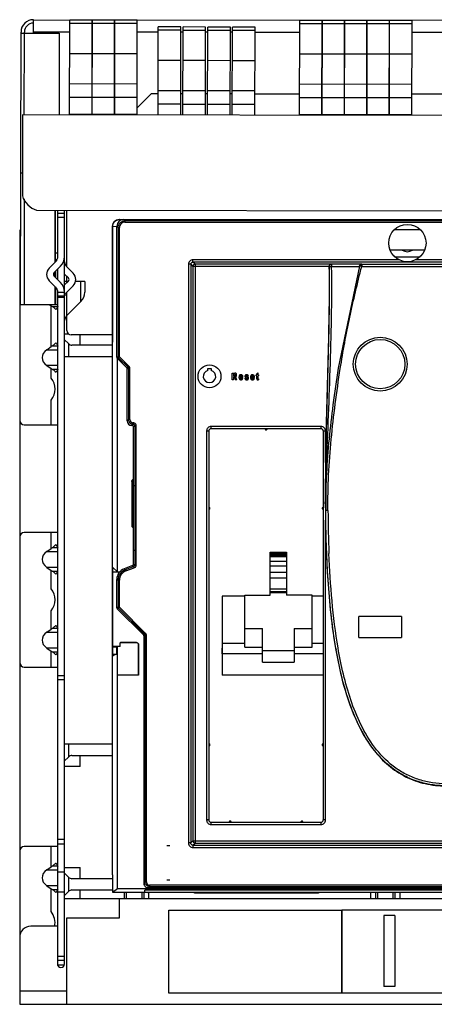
# Model space of a CAD drawing. Header units: millimetres. Extents: x 59 to 501, y 177 to 616.
# Tile 1 of 2: x 59 to 244, y 177 to 616. Entities that reach past the tile are written whole.
import ezdxf

# ---------------------------------------------------------------- set-up
doc = ezdxf.new("R2010")
doc.units = ezdxf.units.MM
doc.header["$LTSCALE"] = 51.461239
doc.layers.get('0').update_dxf_attribs({"linetype": 'CONTINUOUS'})

msp = doc.modelspace()

# ---------------------------------------------------------------- linework, layer by layer
at = {"color": 7}
for p, q in [((65.37, 610.23), (65.38, 616.23)), ((65.38, 616.23), (495.38, 615.59)), ((81.51, 573.71), (81.58, 616.06)), ((111.68, 616.02), (81.58, 616.06)), ((91.51, 574.05), (91.58, 616.05)), ((91.61, 573.7), (91.68, 616.05)), ((101.51, 574.03), (101.58, 616.03)), ((101.61, 573.68), (101.68, 616.03)), ((111.61, 573.67), (111.68, 616.02)), ((184.01, 573.56), (184.08, 615.91)), ((234.18, 615.83), (184.08, 615.91)), ((194.01, 573.89), (194.08, 615.89)), ((194.11, 573.54), (194.18, 615.89)), ((204.01, 573.88), (204.08, 615.88)), ((204.11, 573.53), (204.18, 615.88)), ((214.01, 573.86), (214.08, 615.86)), ((214.11, 573.51), (214.18, 615.86)), ((224.01, 573.85), (224.08, 615.85)), ((224.11, 573.5), (224.18, 615.85)), ((234.11, 573.48), (234.18, 615.83)), ((59.69, 489.24), (59.87, 610.74)), ((61.31, 573.74), (61.37, 610.74)), ((81.57, 610.71), (65.37, 610.73)), ((111.67, 614.52), (81.57, 614.56)), ((121.07, 610.65), (111.67, 610.67)), ((121.01, 573.65), (121.07, 613)), ((131.17, 612.99), (121.07, 613)), ((131.17, 611.49), (121.07, 611.5)), ((131.11, 573.64), (131.17, 612.99)), ((132.07, 610.63), (131.17, 610.64)), ((132.01, 573.63), (132.07, 612.98)), ((142.17, 612.97), (132.07, 612.98)), ((142.17, 611.47), (132.07, 611.48)), ((142.11, 573.62), (142.17, 612.97)), ((143.07, 610.62), (142.17, 610.62)), ((143.01, 573.62), (143.07, 612.97)), ((153.17, 612.95), (143.07, 612.97)), ((153.17, 611.45), (143.07, 611.47)), ((153.11, 573.6), (153.17, 612.95)), ((154.07, 610.6), (153.17, 610.6)), ((154.01, 573.6), (154.07, 612.95)), ((164.17, 612.94), (154.07, 612.95)), ((164.17, 611.44), (154.07, 611.45)), ((164.11, 573.59), (164.17, 612.94)), ((184.07, 610.56), (164.17, 610.59)), ((234.17, 614.33), (184.07, 614.41)), ((255.07, 610.45), (234.17, 610.48)), ((59.87, 610.24), (76.87, 610.22)), ((76.87, 610.22), (76.81, 573.72)), ((111.65, 601.02), (81.55, 601.06)), ((131.15, 597.99), (121.05, 598)), ((142.15, 597.97), (132.05, 597.98)), ((153.15, 597.95), (143.05, 597.97)), ((164.15, 597.94), (154.05, 597.95)), ((234.15, 600.83), (184.05, 600.91)), ((111.63, 587.52), (81.53, 587.56)), ((131.13, 584.49), (121.03, 584.5)), ((142.13, 584.47), (132.03, 584.48)), ((153.13, 584.45), (143.03, 584.47)), ((164.13, 584.44), (154.03, 584.45)), ((234.13, 587.33), (184.03, 587.41)), ((111.62, 581.52), (81.52, 581.56)), ((117.86, 583.16), (111.62, 576.93)), ((121.03, 583.15), (117.86, 583.16)), ((132.03, 583.13), (131.13, 583.14)), ((143.03, 583.12), (142.13, 583.12)), ((154.03, 583.1), (153.13, 583.1)), ((184.03, 583.06), (164.13, 583.09)), ((234.12, 581.33), (184.02, 581.41)), ((255.03, 582.95), (234.13, 582.98)), ((131.12, 578.49), (121.02, 578.5)), ((142.12, 578.47), (132.02, 578.48)), ((153.12, 578.45), (143.02, 578.47)), ((164.12, 578.44), (154.02, 578.45)), ((60.51, 573.74), (60.46, 537.62)), ((499.51, 573.08), (60.51, 573.74)), ((111.61, 574.02), (81.51, 574.06)), ((81.71, 574.06), (81.71, 573.71)), ((91.71, 574.05), (91.71, 573.7)), ((101.71, 574.03), (101.71, 573.68)), ((234.11, 573.83), (184.01, 573.91)), ((184.21, 573.91), (184.21, 573.56)), ((194.21, 573.89), (194.21, 573.54)), ((204.21, 573.88), (204.21, 573.53)), ((214.21, 573.86), (214.21, 573.51)), ((224.21, 573.85), (224.21, 573.5)), ((60.47, 547.74), (59.77, 547.74)), ((61.26, 536.32), (61.19, 489.24)), ((66.83, 531.23), (493.07, 530.59)), ((75.11, 508.14), (75.14, 531.22)), ((75.21, 508.24), (75.25, 531.22)), ((76.27, 510.54), (76.27, 531.22)), ((76.27, 529.94), (79.27, 529.94)), ((79.27, 527.94), (76.27, 527.94)), ((79.27, 195.09), (79.27, 531.21)), ((80.27, 506.01), (80.27, 531.21)), ((103.58, 527.1), (475.58, 527.1)), ((104.17, 526.64), (103.68, 527.1)), ((106.14, 526.54), (105.58, 527.1)), ((125.78, 526.55), (125.78, 527.1)), ((215.28, 526.54), (215.28, 527.1)), ((100.58, 524.1), (100.58, 472.6)), ((100.68, 234.83), (100.68, 524.1)), ((100.68, 524.1), (102.58, 524.04)), ((102.58, 465.65), (102.58, 524.1)), ((102.58, 524.1), (103.14, 523.54)), ((103.14, 523.54), (103.14, 465.88)), ((103.14, 523.54), (103.74, 523.54)), ((103.74, 465.88), (103.74, 523.54)), ((106.14, 526.54), (106.14, 525.94)), ((473.02, 526.54), (106.14, 526.54)), ((106.14, 525.94), (473.02, 525.94)), ((215.28, 526.69), (261.38, 526.69)), ((226.51, 522.69), (237.67, 522.69)), ((59.27, 521.61), (59.27, 177.09)), ((75.22, 512.22), (76.27, 512.22)), ((239.81, 513.5), (224.35, 513.5)), ((226.42, 510.5), (237.75, 510.5)), ((72.44, 505.47), (75.39, 508.42)), ((74.56, 503.35), (77.51, 506.3)), ((75.22, 509.22), (75.94, 509.22)), ((76.27, 500.23), (76.27, 505.06)), ((80.15, 506.13), (83.1, 503.18)), ((134.52, 507.15), (134.52, 249.05)), ((135.52, 507.15), (134.52, 507.15)), ((135.52, 507.15), (135.52, 249.05)), ((135.52, 507.15), (136.48, 506.19)), ((136.48, 506.19), (136.48, 250.02)), ((137.48, 506.19), (136.48, 506.19)), ((136.52, 508.15), (136.52, 509.15)), ((228.36, 509.15), (136.52, 509.15)), ((137.48, 507.19), (136.52, 508.15)), ((442.63, 508.15), (136.52, 508.15)), ((137.48, 507.19), (137.48, 249.02)), ((198.15, 507.19), (137.48, 507.19)), ((197.15, 506.17), (137.48, 506.19)), ((197.15, 506.17), (197.18, 506.14)), ((198.15, 507.19), (198.17, 507.15)), ((210.75, 506.36), (201.22, 460.79)), ((210.75, 506.36), (210.75, 506.37)), ((211.73, 507.14), (211.72, 507.11)), ((211.72, 507.11), (211.72, 506.19)), ((343.68, 507.11), (211.72, 507.11)), ((211.72, 506.19), (343.68, 506.19)), ((442.63, 509.15), (235.8, 509.15)), ((77.51, 498.99), (74.56, 501.94)), ((75.1, 501.4), (75.1, 503.89)), ((75.21, 503.99), (75.2, 501.3)), ((79.27, 502.77), (80.98, 501.06)), ((80.27, 499.49), (80.27, 501.77)), ((75.39, 496.86), (72.44, 499.81)), ((75.08, 489.22), (75.09, 497.16)), ((75.2, 497.06), (75.19, 489.22)), ((80.98, 499.65), (79.27, 497.94)), ((80.83, 499.49), (79.27, 499.49)), ((80.15, 499.49), (80.15, 498.82)), ((83.1, 497.52), (80.15, 494.57)), ((88.27, 499.49), (84.16, 499.49)), ((86.51, 490.49), (86.51, 499.49)), ((88.27, 499.49), (88.27, 494.74)), ((76.27, 194.36), (76.27, 494.74)), ((76.27, 494.74), (79.27, 494.74)), ((76.27, 493.04), (79.27, 493.04)), ((79.27, 492.33), (76.27, 492.33)), ((80.15, 494.57), (80.15, 484.13)), ((59.69, 489.24), (76.27, 489.22)), ((72.42, 489.22), (73.27, 488.62)), ((73.27, 470.41), (73.27, 488.62)), ((73.72, 488.33), (76.24, 488.33)), ((86.51, 490.49), (80.15, 484.13)), ((80.27, 477.61), (80.27, 484.25)), ((79.27, 476.09), (81.12, 476.09)), ((100.58, 475.61), (82.27, 475.61)), ((86.2, 471.09), (86.2, 475.61)), ((71.35, 469.05), (73.27, 470.41)), ((76.24, 470.7), (73.72, 470.7)), ((79.27, 473.52), (80.95, 471.84)), ((80.95, 471.84), (80.95, 466.09)), ((100.68, 471.09), (82.58, 471.09)), ((71.35, 469.05), (76.27, 469.05)), ((79.27, 466.09), (100.68, 466.09)), ((103.14, 465.88), (102.58, 465.65)), ((103.14, 465.88), (103.74, 465.88)), ((103.74, 465.88), (103.32, 465.46)), ((107.99, 461.64), (103.74, 465.88)), ((71.35, 461.98), (73.27, 460.62)), ((76.27, 461.98), (71.35, 461.98)), ((102.76, 465.23), (103.32, 465.46)), ((102.76, 465.23), (107.01, 460.98)), ((102.83, 369.96), (102.83, 465.16)), ((103.32, 465.46), (107.57, 461.21)), ((107.57, 461.21), (107.01, 460.98)), ((107.57, 461.21), (107.99, 461.64)), ((73.27, 456.42), (73.27, 460.62)), ((73.72, 460.33), (76.24, 460.33)), ((107.18, 460.55), (107.74, 460.79)), ((107.18, 437.3), (107.18, 460.55)), ((107.74, 460.79), (107.74, 437.87)), ((107.74, 460.79), (108.34, 460.79)), ((108.34, 437.87), (108.34, 460.79)), ((143.08, 459.84), (143.08, 460.65)), ((143.08, 460.65), (144.68, 460.65)), ((144.68, 460.65), (144.68, 459.84)), ((154.04, 455.65), (154.04, 458.65)), ((154.04, 458.65), (155.21, 458.65)), ((154.59, 458.1), (154.59, 457.42)), ((155.1, 458.1), (154.59, 458.1)), ((154.59, 457.42), (155.05, 457.42)), ((154.59, 456.9), (154.59, 455.65)), ((154.97, 456.9), (154.59, 456.9)), ((154.97, 456.9), (155.54, 455.65)), ((156.1, 455.65), (155.49, 457.03)), ((157.53, 457), (158.29, 457)), ((159.7, 457.1), (160.01, 456.63)), ((160.34, 457.09), (160.22, 457.12)), ((160.76, 457.19), (160.66, 457.4)), ((161.21, 457.19), (160.76, 457.19)), ((162.67, 457), (163.43, 457)), ((164.72, 457.4), (164.72, 457.83)), ((164.72, 457.83), (164.97, 457.83)), ((164.97, 457.4), (164.72, 457.4)), ((165.48, 458.69), (164.97, 458.28)), ((164.97, 457.83), (164.97, 458.28)), ((164.97, 456.01), (164.97, 457.4)), ((165.48, 458.69), (165.48, 457.83)), ((165.48, 457.83), (165.75, 457.83)), ((165.48, 457.4), (165.48, 456.22)), ((165.75, 457.4), (165.48, 457.4)), ((165.75, 457.83), (165.75, 457.4)), ((154.59, 455.65), (154.04, 455.65)), ((156.1, 455.65), (155.54, 455.65)), ((158.79, 456.59), (157.53, 456.59)), ((158.75, 456.27), (158.25, 456.3)), ((158.26, 456.31), (158.27, 456.31)), ((158.75, 456.25), (158.75, 456.25)), ((159.67, 456.35), (160.14, 456.35)), ((160.01, 456.63), (160.45, 456.47)), ((160.18, 456.18), (160.14, 456.35)), ((160.35, 456.07), (160.18, 456.18)), ((160.45, 456.47), (160.53, 456.45)), ((160.53, 456.45), (160.55, 456.45)), ((163.93, 456.59), (162.67, 456.59)), ((163.4, 456.31), (163.41, 456.31)), ((163.89, 456.27), (163.4, 456.3)), ((163.89, 456.25), (163.89, 456.25)), ((165.4, 455.59), (165.75, 455.62)), ((165.41, 455.59), (165.4, 455.58)), ((165.75, 456.07), (165.75, 455.62)), ((73.27, 435.51), (73.27, 446.61)), ((61.27, 435.51), (76.27, 435.51)), ((107.74, 437.87), (107.18, 437.3)), ((108.34, 437.87), (107.74, 437.87)), ((109.18, 435.3), (109.74, 435.87)), ((109.38, 435.3), (109.18, 435.3)), ((109.94, 435.87), (109.38, 435.3)), ((109.74, 436.47), (109.74, 435.87)), ((109.94, 436.47), (109.74, 436.47)), ((109.94, 435.87), (109.74, 435.87)), ((109.94, 435.87), (109.94, 436.47)), ((109.98, 434.7), (110.54, 435.27)), ((110.54, 435.27), (110.54, 372.93)), ((111.14, 435.27), (110.54, 435.27)), ((111.14, 372.93), (111.14, 435.27)), ((144.58, 433.8), (144.58, 434.8)), ((193.58, 434.8), (144.58, 434.8)), ((193.58, 434.8), (193.58, 433.8)), ((109.98, 373.32), (109.98, 434.7)), ((142.58, 432.8), (142.58, 259.3)), ((142.58, 432.8), (143.58, 432.8)), ((143.58, 432.8), (143.58, 293.3)), ((193.58, 433.8), (144.58, 433.8)), ((194.58, 432.8), (194.58, 259.3)), ((194.58, 432.8), (195.58, 432.8)), ((195.58, 418.72), (195.58, 432.8)), ((109.23, 410.26), (109.23, 390.2)), ((109.23, 410.26), (109.23, 390.2)), ((109.23, 410.26), (109.23, 410.26)), ((109.98, 408.53), (110.51, 408.53)), ((195.51, 400.29), (195.5, 401.27)), ((195.5, 400.29), (195.5, 401.27)), ((195.66, 397.28), (195.67, 397.28)), ((195.58, 259.3), (195.58, 392.97)), ((76.27, 387.51), (61.27, 387.51)), ((73.27, 380.41), (73.27, 387.51)), ((109.98, 389.45), (109.23, 390.2)), ((109.23, 390.2), (109.98, 389.45)), ((109.23, 390.2), (109.23, 390.2)), ((71.35, 379.05), (73.27, 380.41)), ((71.35, 379.05), (76.27, 379.05)), ((76.24, 380.7), (73.72, 380.7)), ((110.51, 379.43), (109.98, 379.43)), ((170.93, 359.55), (170.93, 378.78)), ((170.93, 378.78), (178.23, 378.78)), ((170.93, 378.26), (178.23, 378.26)), ((178.23, 377.76), (170.93, 377.76)), ((178.23, 378.78), (178.23, 359.55)), ((110.54, 372.93), (109.98, 373.32)), ((170.93, 377.2), (178.23, 377.2)), ((178.23, 376.62), (170.93, 376.62)), ((178.23, 374.62), (170.93, 374.62)), ((71.35, 371.98), (73.27, 370.62)), ((76.27, 371.98), (71.35, 371.98)), ((73.27, 362.42), (73.27, 370.62)), ((73.72, 370.33), (76.24, 370.33)), ((100.58, 372.1), (100.58, 332.6)), ((100.68, 372.1), (100.58, 372.1)), ((102.83, 369.96), (100.68, 372.1)), ((100.68, 369.96), (102.83, 369.96)), ((102.83, 369.96), (104.09, 369.96)), ((102.83, 369.96), (104.09, 369.96)), ((109.6, 372.75), (105.79, 371.29)), ((106.35, 370.91), (105.79, 371.29)), ((110.16, 372.37), (106.35, 370.91)), ((106.35, 370.91), (106.57, 370.35)), ((106.57, 370.35), (110.37, 371.81)), ((109.6, 372.75), (110.16, 372.37)), ((110.37, 371.81), (110.16, 372.37)), ((110.54, 372.93), (111.14, 372.93)), ((170.93, 372.69), (178.23, 372.69)), ((170.93, 369.8), (178.23, 369.8)), ((102.58, 353.95), (102.58, 366.63)), ((102.58, 366.63), (103.14, 366.24)), ((103.14, 366.24), (103.14, 354.18)), ((103.74, 366.24), (103.14, 366.24)), ((103.74, 354.18), (103.74, 366.24)), ((178.23, 367.2), (170.93, 367.2)), ((178.23, 362.2), (170.93, 362.2)), ((170.93, 361.2), (178.23, 361.2)), ((170.93, 360.77), (178.23, 360.77)), ((149.51, 359.14), (149.58, 338.11)), ((149.51, 359.14), (149.51, 323.93)), ((159.58, 359.14), (149.51, 359.14)), ((159.58, 336.41), (159.58, 359.55)), ((159.58, 359.55), (170.93, 359.55)), ((189.58, 359.55), (178.23, 359.55)), ((189.58, 336.41), (189.58, 359.55)), ((194.58, 359.14), (189.58, 359.14)), ((73.27, 344.41), (73.27, 352.61)), ((103.14, 354.18), (102.58, 353.95)), ((102.76, 353.53), (103.32, 353.76)), ((102.76, 353.53), (114.41, 341.88)), ((103.74, 354.18), (103.14, 354.18)), ((103.32, 353.76), (103.74, 354.18)), ((103.32, 353.76), (114.97, 342.11)), ((115.39, 342.54), (103.74, 354.18)), ((210.48, 340.63), (210.48, 350.13)), ((229.48, 350.13), (210.48, 350.13)), ((229.48, 350.13), (229.48, 340.63)), ((71.35, 343.05), (73.27, 344.41)), ((71.35, 343.05), (76.27, 343.05)), ((76.24, 344.7), (73.72, 344.7)), ((114.97, 342.11), (115.39, 342.54)), ((159.58, 344.75), (167.48, 344.75)), ((167.48, 329.66), (167.48, 344.75)), ((181.68, 344.75), (181.68, 329.66)), ((181.68, 344.75), (189.58, 344.75)), ((104.04, 336.73), (104.04, 338.24)), ((104.24, 338.44), (111.36, 338.44)), ((111.35, 338.44), (104.24, 338.44)), ((111.36, 338.44), (111.35, 338.44)), ((114.97, 342.11), (114.41, 341.88)), ((114.58, 341.45), (115.14, 341.69)), ((114.58, 341.45), (114.58, 231.1)), ((115.14, 341.69), (115.14, 231.67)), ((115.14, 341.69), (115.74, 341.69)), ((115.74, 231.67), (115.74, 341.69)), ((210.48, 340.63), (229.48, 340.63)), ((71.35, 335.98), (73.27, 334.62)), ((76.27, 335.98), (71.35, 335.98)), ((73.27, 327.51), (73.27, 334.62)), ((73.72, 334.33), (76.24, 334.33)), ((104.04, 336.73), (100.68, 336.73)), ((100.68, 336.6), (102.57, 336.6)), ((102.57, 336.6), (102.83, 336.73)), ((102.57, 333.51), (102.57, 336.6)), ((102.83, 228.71), (102.83, 336.73)), ((112.25, 337.54), (112.25, 323.91)), ((112.25, 337.54), (112.26, 337.54)), ((112.26, 323.91), (112.26, 337.54)), ((149.58, 338.12), (159.58, 338.13)), ((149.58, 336.9), (149.58, 335.89)), ((159.58, 336.41), (167.48, 336.41)), ((181.68, 334.74), (167.48, 334.74)), ((181.68, 336.41), (189.58, 336.41)), ((189.58, 338.13), (194.58, 338.12)), ((200.08, 335.79), (200.17, 335.25)), ((200.2, 335.81), (200.31, 335.28)), ((100.58, 332.6), (101.15, 332.6)), ((100.68, 333.31), (102.45, 333.31)), ((102.48, 333.27), (101.15, 332.6)), ((102.57, 333.51), (102.45, 333.31)), ((167.48, 333.44), (149.57, 333.44)), ((167.48, 329.66), (181.68, 329.66)), ((194.58, 333.44), (181.68, 333.44)), ((61.27, 327.51), (76.27, 327.51)), ((76.27, 323.75), (79.27, 323.75)), ((79.27, 321.75), (76.27, 321.75)), ((112.26, 323.91), (102.83, 323.91)), ((194.58, 323.93), (149.51, 323.93)), ((100.68, 293.09), (79.27, 293.09)), ((80.95, 293.09), (80.95, 287.34)), ((143.58, 293.3), (143.58, 292.3)), ((143.58, 292.3), (143.58, 259.3)), ((79.27, 285.66), (80.95, 287.34)), ((82.58, 288.09), (100.68, 288.09)), ((86.2, 283.09), (86.2, 288.09)), ((86.2, 283.09), (79.27, 283.09)), ((143.58, 259.3), (142.58, 259.3)), ((195.58, 259.3), (194.58, 259.3)), ((144.58, 257.3), (144.58, 258.3)), ((144.58, 258.3), (153.58, 258.3)), ((144.58, 257.3), (193.58, 257.3)), ((153.58, 258.3), (193.58, 258.3)), ((193.58, 258.3), (193.58, 257.3)), ((76.27, 250.82), (79.27, 250.82)), ((76.27, 247.51), (61.27, 247.51)), ((73.27, 238.41), (73.27, 247.51)), ((79.27, 248.45), (76.27, 248.45)), ((126.26, 247.7), (124.91, 247.7)), ((135.52, 249.05), (134.52, 249.05)), ((136.48, 250.02), (135.52, 249.05)), ((136.48, 250.02), (442.67, 250.02)), ((136.52, 248.05), (137.48, 249.02)), ((136.52, 248.05), (136.52, 247.05)), ((136.52, 248.05), (442.63, 248.05)), ((136.52, 247.05), (442.63, 247.05)), ((137.48, 249.02), (441.67, 249.02)), ((71.35, 237.05), (73.27, 238.41)), ((76.24, 238.7), (73.72, 238.7)), ((79.27, 238.09), (86.2, 238.09)), ((86.2, 233.09), (86.2, 238.09)), ((71.35, 237.05), (76.27, 237.05)), ((76.27, 236.14), (79.27, 236.14)), ((79.27, 235.52), (80.95, 233.84)), ((80.95, 233.84), (80.95, 227.34)), ((100.68, 233.09), (82.58, 233.09)), ((100.68, 234.83), (100.68, 227.1)), ((100.68, 234.83), (100.68, 234.83)), ((102.83, 234.83), (102.82, 234.83)), ((71.35, 229.98), (73.27, 228.62)), ((76.27, 229.98), (71.35, 229.98)), ((73.27, 218.42), (73.27, 228.62)), ((100.68, 227.1), (102.83, 228.71)), ((102.83, 228.71), (478.48, 228.71)), ((115.14, 231.67), (114.58, 231.1)), ((115.14, 231.67), (115.74, 231.67)), ((116.58, 229.1), (117.14, 229.67)), ((462.58, 229.1), (116.58, 229.1)), ((462.02, 230.27), (117.14, 230.27)), ((117.14, 230.27), (117.14, 229.67)), ((117.14, 229.67), (462.02, 229.67)), ((126.26, 232.5), (124.91, 232.5)), ((73.72, 228.33), (76.24, 228.33)), ((79.27, 227.05), (76.27, 227.05)), ((79.27, 225.66), (79.9, 226.29)), ((480.27, 224.09), (79.27, 224.09)), ((79.9, 226.29), (80.95, 227.34)), ((82.58, 228.09), (100.68, 228.09)), ((86.2, 224.09), (86.2, 228.09)), ((100.68, 227.1), (115.08, 227.1)), ((103.77, 215.59), (103.77, 224.09)), ((105.95, 224.09), (105.95, 227.1)), ((106.95, 224.09), (106.95, 227.1)), ((113.18, 227.1), (114.99, 227.1)), ((113.87, 224.09), (113.87, 227.1)), ((114.82, 224.09), (114.82, 227.1)), ((114.99, 227.1), (115.08, 227.1)), ((115.08, 227.1), (115.08, 228.06)), ((460.08, 228.06), (115.08, 228.06)), ((115.08, 227.1), (478.48, 227.1)), ((116.52, 227.1), (116.52, 226.71)), ((116.52, 226.71), (116.82, 226.71)), ((116.83, 224.09), (116.82, 226.71)), ((137.12, 226.71), (137.12, 227.1)), ((192.42, 226.71), (137.12, 226.71)), ((192.42, 227.1), (192.42, 226.71)), ((215.82, 224.09), (215.82, 227.1)), ((217.82, 227.1), (217.82, 224.09)), ((218.77, 227.1), (218.77, 224.09)), ((225.77, 224.09), (225.77, 227.1)), ((226.72, 224.09), (226.72, 227.1)), ((228.72, 227.1), (228.72, 224.09)), ((80.27, 177.09), (80.27, 215.59)), ((80.27, 215.59), (103.77, 215.59)), ((125.77, 219.09), (202.77, 219.09)), ((125.77, 182.09), (125.77, 219.09)), ((202.77, 219.09), (202.77, 182.09)), ((433.77, 219.09), (202.92, 219.09)), ((202.92, 219.09), (202.92, 182.09)), ((226.45, 216.77), (221.55, 216.77)), ((221.55, 216.77), (221.55, 185.02)), ((226.45, 216.77), (226.45, 185.02)), ((76.07, 211.89), (64.27, 211.89)), ((76.07, 211.89), (76.07, 195.09)), ((202.77, 214.59), (202.92, 214.59)), ((202.92, 211.59), (202.77, 211.59)), ((76.24, 201.7), (76.07, 201.7)), ((76.07, 200.05), (76.27, 200.05)), ((76.27, 198.59), (79.27, 198.59)), ((79.27, 196.59), (76.27, 196.59)), ((79.15, 194.59), (76.27, 194.59)), ((202.77, 189.59), (202.92, 189.59)), ((202.92, 186.59), (202.77, 186.59)), ((226.45, 185.02), (221.55, 185.02)), ((59.27, 183.09), (80.27, 183.09)), ((202.77, 182.09), (125.77, 182.09)), ((433.77, 182.09), (202.92, 182.09)), ((59.27, 177.09), (500.27, 177.09))]:
    msp.add_line(p, q, dxfattribs=at)
for centre, radius in [((232.08, 516.6), 8.32), ((219.98, 462.6), 12), ((219.98, 462.6), 11), ((143.88, 457.15), 5.12)]:
    msp.add_circle(centre, radius, dxfattribs=at)
for centre, radius, start, end in [((65.37, 610.73), 5.5, 89.9138, 179.9138), ((65.37, 610.73), 4, 89.9138, 179.9138), ((69.96, 540.73), 10, 198.1087, 251.719), ((103.68, 524.14), 2.96, 90.0012, 91.7677), ((61.27, 521.61), 2, 144.2037, 180), ((106.14, 523.54), 2.4, 90.0013, 180.0024), ((73.27, 510.54), 3, 315, 360), ((73.27, 510.54), 6, 315, 360), ((232.08, 516.6), 3.83, 234.1407, 305.8593), ((75.27, 502.64), 4, 135, 225), ((82.27, 508.25), 3, 180, 225), ((186.61, 2801.35), 2295.26, 270.29205, 270.6018), ((75.27, 502.64), 1, 135, 225), ((80.27, 500.35), 1, 315, 45), ((80.27, 500.35), 4, 315, 45), ((73.27, 494.74), 3, 0, 45), ((73.27, 494.74), 6, 0, 45), ((82.27, 492.45), 3, 135, 168.8899), ((82.27, 494.74), 6, 315, 360), ((82.27, 482.01), 3, 135, 180), ((82.27, 477.61), 2, 180, 270), ((101.59, 472.6), 1.01, 180.0759, 194.9899), ((107.15, 460.8), 1.19, 41.2362, 45.009), ((107.14, 460.79), 1.21, 0.0437, 14.9699), ((143.88, 457.15), 2.8, 106.6015, 73.3985), ((134.32, 376.49), 84.69, 71.8523, 72.1105), ((177.53, 508.44), 54.14, 251.8921, 252.1503), ((67.27, 451.51), 7.75, 320.732, 39.268), ((61.27, 437.51), 2, 180, 270), ((109.74, 437.87), 1.4, 179.9936, 270.0044), ((109.94, 435.27), 1.2, 79.1516, 89.9568), ((109.94, 435.27), 1.2, 0.0591, 10.844), ((144.58, 432.8), 2, 89.9516, 180.0348), ((193.58, 432.8), 2, 359.9405, 90.0126), ((144.58, 432.8), 1, 89.9992, 180), ((169.08, 433.8), 0.5, 179.9998, 0.0002), ((193.58, 432.8), 1, 359.9984, 90), ((1363.26, 403.52), 1167.78, 179.25438, 179.48598), ((1133.75, 405.3), 938.26, 179.4689, 180.24592), ((1150.97, 406.08), 955.36, 179.52535, 180.34732), ((451.6, 400.56), 255.93, 177.0006, 180.0651), ((965.9, 404.79), 770.41, 180.33433, 180.55796), ((418.85, 400.76), 223.18, 180.1243, 180.891), ((143.58, 398.3), 0.5, 270, 90.0002), ((194.58, 398.3), 0.5, 89.9998, 270), ((910.07, 404.23), 714.57, 180.55668, 180.90281), ((822.33, 402.81), 625.67, 180.50444, 182.26353), ((61.27, 385.51), 2, 90, 180), ((108.14, 366.24), 4.4, 110.9857, 180.0126), ((109.95, 372.91), 1.18, 291.0157, 296.7993), ((67.27, 357.51), 7.75, 320.732, 39.268), ((114.55, 341.7), 1.19, 41.2362, 45.009), ((114.54, 341.69), 1.21, 0.0437, 14.9699), ((61.27, 329.51), 2, 180, 270), ((143.58, 292.8), 0.5, 269.9998, 90), ((194.58, 292.8), 0.5, 90, 270.0002), ((144.58, 259.3), 2, 179.9516, 270.0126), ((144.58, 259.3), 1, 179.9986, 270), ((193.58, 259.3), 2, 269.9517, 0.0595), ((193.58, 259.3), 1, 269.9986, 360), ((153.08, 258.3), 0.5, 360, 180.0002), ((185.08, 258.3), 0.5, 359.9998, 180), ((61.27, 245.51), 2, 90, 180), ((116.59, 231.11), 2.01, 211.7643, 229.034), ((117.14, 231.67), 1.4, 179.9938, 270.0067), ((67.27, 213.51), 7.75, 347.9016, 39.268), ((64.27, 206.89), 5, 90, 180), ((77.67, 195.09), 1.6, 180, 360)]:
    msp.add_arc(centre, radius, start, end, dxfattribs=at)
for centre, major_axis, ratio, start_param, end_param in [((103.58, 524.1), (2.12, -2.12), 0.999695, 2.356347, 3.926839), ((105.58, 524.1), (-2.12, 2.12), 0.999924, 5.497825, 7.068545), ((73.27, 490.74), (-2.77, 2.77), 0.414214, -4.319537, -4.16958), ((73.27, 468.28), (2.77, 2.77), 0.414214, 1.027987, 1.177944), ((82.58, 476.09), (0, 5), 0.618819, -3.695735, -3.141593), ((76.35, 465.51), (7.07, 0), 0.707107, 2.356348, 3.926838), ((73.27, 462.74), (-2.77, 2.77), 0.414214, -4.319537, -4.16958), ((106.58, 460.55), (0.554, 0.23), 0.999955, -0.392683, 0.392683), ((109.18, 437.3), (-1.41, -1.41), 0.999924, 5.497825, 7.068545), ((109.38, 434.7), (0.424, 0.424), 0.999924, -0.78536, 0.78536), ((76.35, 375.51), (7.07, 0), 0.707107, 2.356348, 3.926838), ((73.27, 378.28), (2.77, 2.77), 0.414214, 1.027987, 1.177944), ((109.38, 373.32), (0.495, -0.34), 0.999944, -0.602112, 0.602112), ((73.27, 372.74), (-2.77, 2.77), 0.414214, -4.319537, -4.16958), ((107.58, 366.63), (-4.12, 2.83), 0.999944, -0.602112, 0.602112), ((76.35, 339.51), (7.07, 0), 0.707107, 2.356348, 3.926838), ((73.27, 342.28), (2.77, 2.77), 0.414214, 1.027987, 1.177944), ((113.98, 341.45), (0.554, 0.23), 0.999955, -0.392683, 0.392683), ((73.27, 336.74), (-2.77, 2.77), 0.414214, -4.319537, -4.16958), ((149.54, 336.4), (0, 5), 0.008727, -2.202606, -1.672677), ((82.58, 283.09), (0, 5), 0.618819, 0, 0.554142), ((73.27, 236.28), (2.77, 2.77), 0.414214, 1.027987, 1.177944), ((76.35, 233.51), (7.07, 0), 0.707107, 2.356348, 3.926838), ((82.58, 238.09), (0, 5), 0.618819, -3.695735, -3.141593), ((73.27, 230.74), (-2.77, 2.77), 0.414214, -4.319537, -4.16958), ((82.58, 223.09), (0, 5), 0.618819, 0, 0.554142)]:
    msp.add_ellipse(centre, major_axis=major_axis, ratio=ratio, start_param=start_param, end_param=end_param, dxfattribs=at)
for points, knots in [([(100.68, 524.1), (100.68, 524.49), (100.83, 525.26), (101.47, 526.24), (102.44, 526.92), (103.21, 527.09), (103.59, 527.1)], [0, 0, 0, 0, 0.250014, 0.499965, 0.749916, 1, 1, 1, 1]), ([(103.14, 523.54), (103.14, 523.97), (103.34, 524.86), (103.89, 525.57), (104.23, 525.85)], [0, 0, 0, 0, 0.499957, 1, 1, 1, 1]), ([(104.23, 525.85), (104.49, 526.07), (105.1, 526.42), (105.8, 526.54), (106.14, 526.54)], [0, 0, 0, 0, 0.500023, 1, 1, 1, 1]), ([(136.52, 509.15), (136.01, 509.15), (134.95, 508.73), (134.52, 507.66), (134.52, 507.15)], [0, 0, 0, 0, 0.5, 1, 1, 1, 1]), ([(135.52, 507.15), (135.52, 507.41), (135.73, 507.94), (136.26, 508.15), (136.52, 508.15)], [0, 0, 0, 0, 0.500029, 1, 1, 1, 1]), ([(197.15, 506.17), (197.25, 498.88), (197.14, 484.3), (196.42, 455.15), (195.77, 433.29), (195.58, 418.72)], [0, 0, 0, 0, 0.249996, 0.499998, 1, 1, 1, 1]), ([(197.18, 506.14), (197.29, 498.47), (197.18, 483.12), (196.43, 452.41), (195.77, 429.37), (195.65, 414)], [0, 0, 0, 0, 0.24965, 0.499585, 1, 1, 1, 1]), ([(196.02, 414), (196.49, 429.36), (197.83, 460.04), (198.58, 490.77), (198.31, 506.11)], [0, 0, 0, 0, 0.500219, 1, 1, 1, 1]), ([(198.15, 507.19), (197.92, 507.19), (197.54, 507.04), (197.22, 506.62), (197.15, 506.32), (197.15, 506.17)], [0, 0, 0, 0, 0.443112, 0.703578, 1, 1, 1, 1]), ([(198.17, 507.15), (197.92, 507.14), (197.39, 506.93), (197.18, 506.4), (197.18, 506.14)], [0, 0, 0, 0, 0.499926, 1, 1, 1, 1]), ([(197.18, 506.14), (197.18, 506.14), (197.18, 506.13), (197.19, 506.14), (197.19, 506.14)], [0, 0, 0, 0, 0.3869, 1, 1, 1, 1]), ([(198.17, 507.15), (197.92, 507.14), (197.4, 506.92), (197.19, 506.4), (197.19, 506.14)], [0, 0, 0, 0, 0.49766, 1, 1, 1, 1]), ([(197.19, 506.14), (197.23, 506.16), (197.36, 506.16), (197.6, 506.16), (197.93, 506.14), (198.18, 506.13), (198.31, 506.11)], [0, 0, 0, 0, 0.116667, 0.341969, 0.649558, 1, 1, 1, 1]), ([(198.17, 507.15), (198.16, 507.14), (198.19, 507.1), (198.2, 507.06), (198.21, 506.96), (198.22, 506.83), (198.24, 506.68), (198.27, 506.44), (198.29, 506.25), (198.31, 506.11)], [0, 0, 0, 0, 0.021815, 0.081389, 0.173298, 0.296373, 0.446084, 0.617128, 1, 1, 1, 1]), ([(202.2, 460.67), (203.41, 468.33), (206.2, 483.59), (209.84, 498.67), (211.72, 506.19)], [0, 0, 0, 0, 0.500115, 1, 1, 1, 1]), ([(210.75, 506.37), (210.81, 506.6), (211.08, 507), (211.53, 507.14), (211.73, 507.14)], [0, 0, 0, 0, 0.541791, 1, 1, 1, 1]), ([(211.72, 507.11), (211.51, 507.11), (211.06, 506.96), (210.81, 506.57), (210.75, 506.36)], [0, 0, 0, 0, 0.500034, 1, 1, 1, 1]), ([(211.72, 506.19), (211.6, 506.22), (211.37, 506.27), (211.11, 506.33), (210.93, 506.35), (210.84, 506.36), (210.79, 506.37), (210.75, 506.36), (210.75, 506.36)], [0, 0, 0, 0, 0.381136, 0.703231, 0.826675, 0.918928, 0.97661, 1, 1, 1, 1]), ([(75.39, 486.91), (75.28, 487.04), (74.78, 487.58), (74.2, 488.04), (73.72, 488.33)], [0, 0, 0, 0, 0.233328, 1, 1, 1, 1]), ([(76.24, 488.33), (76.22, 488.26), (76.12, 487.95), (75.95, 487.66), (75.8, 487.45)], [0, 0, 0, 0, 0.216737, 1, 1, 1, 1]), ([(75.8, 487.45), (75.77, 487.4), (75.64, 487.22), (75.5, 487.04), (75.39, 486.91)], [0, 0, 0, 0, 0.239597, 1, 1, 1, 1]), ([(73.72, 470.7), (73.89, 470.8), (74.49, 471.21), (75.04, 471.71), (75.39, 472.11)], [0, 0, 0, 0, 0.265091, 1, 1, 1, 1]), ([(75.39, 472.11), (75.43, 472.07), (75.57, 471.9), (75.71, 471.72), (75.8, 471.58)], [0, 0, 0, 0, 0.260024, 1, 1, 1, 1]), ([(75.8, 471.58), (75.86, 471.5), (76.03, 471.23), (76.18, 470.93), (76.24, 470.7)], [0, 0, 0, 0, 0.281635, 1, 1, 1, 1]), ([(75.39, 458.91), (75.28, 459.04), (74.78, 459.58), (74.2, 460.04), (73.72, 460.33)], [0, 0, 0, 0, 0.233328, 1, 1, 1, 1]), ([(75.8, 459.45), (75.77, 459.4), (75.64, 459.22), (75.5, 459.04), (75.39, 458.91)], [0, 0, 0, 0, 0.239597, 1, 1, 1, 1]), ([(76.24, 460.33), (76.22, 460.26), (76.12, 459.95), (75.95, 459.66), (75.8, 459.45)], [0, 0, 0, 0, 0.216737, 1, 1, 1, 1]), ([(155.3, 457.49), (155.28, 457.48), (155.21, 457.44), (155.12, 457.43), (155.05, 457.42)], [0, 0, 0, 0, 0.220937, 1, 1, 1, 1]), ([(155.1, 458.1), (155.16, 458.1), (155.28, 458.09), (155.42, 457.94), (155.45, 457.75), (155.41, 457.59), (155.33, 457.51), (155.3, 457.49)], [0, 0, 0, 0, 0.210721, 0.426528, 0.647062, 0.854867, 1, 1, 1, 1]), ([(155.59, 458.57), (155.57, 458.58), (155.48, 458.62), (155.4, 458.63), (155.33, 458.64)], [0, 0, 0, 0, 0.264419, 1, 1, 1, 1]), ([(155.49, 457.03), (155.59, 457.07), (155.77, 457.17), (155.93, 457.45), (155.99, 457.78), (155.95, 458.13), (155.81, 458.41), (155.66, 458.53), (155.59, 458.57)], [0, 0, 0, 0, 0.165217, 0.321082, 0.507574, 0.698217, 0.872785, 1, 1, 1, 1]), ([(157.1, 457.26), (157.08, 457.19), (157.02, 456.97), (157.01, 456.74), (157.03, 456.59)], [0, 0, 0, 0, 0.314088, 1, 1, 1, 1]), ([(158.72, 457.22), (158.7, 457.31), (158.63, 457.5), (158.44, 457.75), (158.12, 457.9), (157.77, 457.91), (157.42, 457.79), (157.21, 457.53), (157.12, 457.34), (157.1, 457.26)], [0, 0, 0, 0, 0.118735, 0.268758, 0.415359, 0.571748, 0.718745, 0.890761, 1, 1, 1, 1]), ([(157.53, 457), (157.54, 457.05), (157.55, 457.16), (157.63, 457.34), (157.81, 457.47), (158.06, 457.46), (158.26, 457.27), (158.28, 457.09), (158.29, 457)], [0, 0, 0, 0, 0.133863, 0.252969, 0.430681, 0.60272, 0.775049, 1, 1, 1, 1]), ([(158.79, 456.59), (158.78, 456.76), (158.78, 456.97), (158.74, 457.18), (158.72, 457.22)], [0, 0, 0, 0, 0.789052, 1, 1, 1, 1]), ([(161.21, 457.19), (161.2, 457.29), (161.17, 457.49), (161.01, 457.74), (160.74, 457.88), (160.41, 457.91), (160.08, 457.86), (159.83, 457.66), (159.71, 457.4), (159.69, 457.2), (159.7, 457.11), (159.7, 457.1)], [0, 0, 0, 0, 0.134932, 0.245237, 0.3564, 0.492645, 0.65425, 0.760716, 0.877732, 0.998362, 1, 1, 1, 1]), ([(160.22, 457.12), (160.22, 457.12), (160.21, 457.13), (160.21, 457.13), (160.18, 457.16), (160.11, 457.22), (160.16, 457.36), (160.27, 457.45), (160.4, 457.47), (160.54, 457.47), (160.62, 457.42), (160.66, 457.4)], [0, 0, 0, 0, 0.002186, 0.012386, 0.029361, 0.152089, 0.344813, 0.486496, 0.662826, 0.844991, 1, 1, 1, 1]), ([(161.25, 456.44), (161.24, 456.55), (161.2, 456.7), (161.08, 456.8), (161.04, 456.83)], [0, 0, 0, 0, 0.664738, 1, 1, 1, 1]), ([(162.24, 457.26), (162.22, 457.19), (162.16, 456.97), (162.15, 456.74), (162.17, 456.59)], [0, 0, 0, 0, 0.314088, 1, 1, 1, 1]), ([(163.87, 457.22), (163.84, 457.31), (163.77, 457.5), (163.58, 457.75), (163.26, 457.9), (162.91, 457.91), (162.56, 457.79), (162.35, 457.53), (162.26, 457.34), (162.24, 457.26)], [0, 0, 0, 0, 0.118735, 0.268758, 0.415359, 0.571748, 0.718745, 0.890761, 1, 1, 1, 1]), ([(162.67, 457), (162.68, 457.05), (162.69, 457.16), (162.77, 457.34), (162.95, 457.47), (163.2, 457.46), (163.4, 457.27), (163.42, 457.09), (163.43, 457)], [0, 0, 0, 0, 0.133863, 0.252969, 0.430681, 0.60272, 0.775049, 1, 1, 1, 1]), ([(163.93, 456.59), (163.92, 456.76), (163.92, 456.97), (163.88, 457.18), (163.87, 457.22)], [0, 0, 0, 0, 0.789052, 1, 1, 1, 1]), ([(201.22, 460.79), (200.37, 455.37), (198.17, 439.83), (196.54, 424.13), (196.02, 413.95)], [0, 0, 0, 0, 0.349738, 1, 1, 1, 1]), ([(196.69, 397.31), (196.61, 402.61), (196.83, 413.23), (198.05, 429.1), (199.89, 444.92), (201.38, 455.43), (202.2, 460.67)], [0, 0, 0, 0, 0.249948, 0.499997, 0.750031, 1, 1, 1, 1]), ([(157.03, 456.59), (157.03, 456.58), (157.03, 456.52), (157.04, 456.46), (157.05, 456.42)], [0, 0, 0, 0, 0.21457, 1, 1, 1, 1]), ([(157.05, 456.42), (157.07, 456.32), (157.14, 456.1), (157.33, 455.81), (157.65, 455.61), (158, 455.58), (158.35, 455.67), (158.55, 455.85), (158.63, 455.98), (158.64, 456)], [0, 0, 0, 0, 0.135804, 0.313434, 0.476043, 0.640433, 0.79709, 0.959961, 1, 1, 1, 1]), ([(158.26, 456.3), (158.22, 456.24), (158.15, 456.13), (157.97, 456.05), (157.75, 456.08), (157.57, 456.29), (157.54, 456.48), (157.53, 456.59)], [0, 0, 0, 0, 0.174116, 0.336624, 0.496163, 0.715826, 1, 1, 1, 1]), ([(158.64, 456), (158.69, 456.08), (158.72, 456.17), (158.75, 456.26), (158.75, 456.27), (158.75, 456.27)], [0, 0, 0, 0, 0.951459, 0.988351, 1, 1, 1, 1]), ([(159.67, 456.35), (159.67, 456.25), (159.69, 456.04), (159.85, 455.77), (160.13, 455.62), (160.45, 455.59), (160.78, 455.62), (161.07, 455.78), (161.23, 456.06), (161.27, 456.29), (161.26, 456.42), (161.25, 456.44)], [0, 0, 0, 0, 0.123761, 0.236163, 0.351144, 0.48224, 0.609988, 0.730508, 0.851174, 0.979292, 1, 1, 1, 1]), ([(160.53, 456.45), (160.54, 456.45), (160.55, 456.45), (160.62, 456.43), (160.74, 456.4), (160.79, 456.25), (160.75, 456.14), (160.6, 456.04), (160.44, 456.03), (160.35, 456.07), (160.35, 456.07)], [0, 0, 0, 0, 0.014873, 0.034843, 0.253207, 0.401403, 0.515582, 0.646334, 0.985918, 1, 1, 1, 1]), ([(162.17, 456.59), (162.17, 456.58), (162.17, 456.52), (162.18, 456.46), (162.19, 456.42)], [0, 0, 0, 0, 0.21457, 1, 1, 1, 1]), ([(162.19, 456.42), (162.21, 456.32), (162.28, 456.1), (162.47, 455.81), (162.79, 455.61), (163.15, 455.58), (163.49, 455.67), (163.69, 455.85), (163.77, 455.98), (163.78, 456)], [0, 0, 0, 0, 0.135804, 0.313434, 0.476043, 0.640433, 0.79709, 0.959961, 1, 1, 1, 1]), ([(163.4, 456.3), (163.36, 456.24), (163.29, 456.13), (163.11, 456.05), (162.89, 456.08), (162.71, 456.29), (162.68, 456.48), (162.67, 456.59)], [0, 0, 0, 0, 0.174116, 0.336624, 0.496163, 0.715826, 1, 1, 1, 1]), ([(163.78, 456), (163.83, 456.08), (163.86, 456.17), (163.89, 456.26), (163.89, 456.27), (163.89, 456.27)], [0, 0, 0, 0, 0.951459, 0.988351, 1, 1, 1, 1]), ([(164.97, 456.01), (164.97, 455.94), (164.99, 455.78), (165.18, 455.63), (165.33, 455.6), (165.4, 455.59)], [0, 0, 0, 0, 0.333896, 0.658053, 1, 1, 1, 1]), ([(165.55, 456.07), (165.54, 456.08), (165.49, 456.11), (165.48, 456.18), (165.48, 456.22)], [0, 0, 0, 0, 0.285374, 1, 1, 1, 1]), ([(165.75, 456.07), (165.7, 456.07), (165.64, 456.05), (165.57, 456.07), (165.55, 456.07)], [0, 0, 0, 0, 0.732517, 1, 1, 1, 1]), ([(108.23, 436.56), (108.41, 436.35), (108.88, 435.99), (109.46, 435.87), (109.74, 435.87)], [0, 0, 0, 0, 0.500001, 1, 1, 1, 1]), ([(110.54, 435.27), (110.54, 435.42), (110.42, 435.74), (110.1, 435.87), (109.94, 435.87)], [0, 0, 0, 0, 0.499996, 1, 1, 1, 1]), ([(111.12, 435.49), (111.08, 435.72), (110.85, 436.17), (110.4, 436.4), (110.17, 436.45)], [0, 0, 0, 0, 0.499996, 1, 1, 1, 1]), ([(196.02, 414), (195.97, 414), (195.89, 414), (195.77, 414.01), (195.7, 414), (195.65, 414.01), (195.65, 414)], [0, 0, 0, 0, 0.377491, 0.69971, 0.91717, 1, 1, 1, 1]), ([(109.96, 411.22), (109.76, 411.16), (109.37, 410.91), (109.23, 410.47), (109.23, 410.26)], [0, 0, 0, 0, 0.500014, 1, 1, 1, 1]), ([(109.23, 410.26), (109.23, 410.47), (109.37, 410.91), (109.76, 411.17), (109.96, 411.22)], [0, 0, 0, 0, 0.499993, 1, 1, 1, 1]), ([(200.21, 335.81), (199.34, 340.88), (197.95, 351.07), (196.22, 371.57), (195.77, 387), (195.67, 397.28)], [0, 0, 0, 0, 0.249966, 0.49998, 1, 1, 1, 1]), ([(196.69, 397.31), (196.56, 397.3), (196.33, 397.3), (196.05, 397.3), (195.88, 397.29), (195.78, 397.29), (195.73, 397.28), (195.7, 397.29), (195.7, 397.28)], [0, 0, 0, 0, 0.381261, 0.704391, 0.828499, 0.921322, 0.979118, 1, 1, 1, 1]), ([(195.58, 392.97), (195.73, 383.4), (196.41, 364.28), (198.45, 345.21), (200.08, 335.79)], [0, 0, 0, 0, 0.500063, 1, 1, 1, 1]), ([(73.72, 380.7), (73.89, 380.8), (74.49, 381.21), (75.04, 381.71), (75.39, 382.11)], [0, 0, 0, 0, 0.265091, 1, 1, 1, 1]), ([(75.39, 382.11), (75.43, 382.07), (75.57, 381.9), (75.71, 381.72), (75.8, 381.58)], [0, 0, 0, 0, 0.260024, 1, 1, 1, 1]), ([(75.8, 381.58), (75.86, 381.5), (76.03, 381.23), (76.18, 380.93), (76.24, 380.7)], [0, 0, 0, 0, 0.281635, 1, 1, 1, 1]), ([(201.19, 336.02), (199.99, 342.97), (198.28, 356.98), (197.42, 371.06), (197.14, 378.1)], [0, 0, 0, 0, 0.499808, 1, 1, 1, 1]), ([(75.39, 368.91), (75.28, 369.04), (74.78, 369.58), (74.2, 370.04), (73.72, 370.33)], [0, 0, 0, 0, 0.233328, 1, 1, 1, 1]), ([(75.8, 369.45), (75.77, 369.4), (75.64, 369.22), (75.5, 369.04), (75.39, 368.91)], [0, 0, 0, 0, 0.239597, 1, 1, 1, 1]), ([(76.24, 370.33), (76.22, 370.26), (76.12, 369.95), (75.95, 369.66), (75.8, 369.45)], [0, 0, 0, 0, 0.216737, 1, 1, 1, 1]), ([(106.35, 370.91), (105.43, 370.55), (103.76, 369.25), (103.14, 367.23), (103.14, 366.24)], [0, 0, 0, 0, 0.5, 1, 1, 1, 1]), ([(110.54, 372.93), (110.54, 372.81), (110.47, 372.57), (110.27, 372.41), (110.16, 372.37)], [0, 0, 0, 0, 0.500001, 1, 1, 1, 1]), ([(73.72, 344.7), (73.89, 344.8), (74.49, 345.21), (75.04, 345.71), (75.39, 346.11)], [0, 0, 0, 0, 0.265091, 1, 1, 1, 1]), ([(75.39, 346.11), (75.43, 346.07), (75.57, 345.9), (75.71, 345.72), (75.8, 345.58)], [0, 0, 0, 0, 0.260024, 1, 1, 1, 1]), ([(75.8, 345.58), (75.86, 345.5), (76.03, 345.23), (76.18, 344.93), (76.24, 344.7)], [0, 0, 0, 0, 0.281635, 1, 1, 1, 1]), ([(104.24, 338.44), (104.19, 338.44), (104.08, 338.4), (104.05, 338.29), (104.04, 338.24)], [0, 0, 0, 0, 0.500163, 1, 1, 1, 1]), ([(112.25, 337.54), (112.25, 337.77), (112.06, 338.25), (111.58, 338.44), (111.35, 338.44)], [0, 0, 0, 0, 0.500012, 1, 1, 1, 1]), ([(111.36, 338.44), (111.59, 338.44), (112.06, 338.25), (112.26, 337.77), (112.26, 337.54)], [0, 0, 0, 0, 0.499998, 1, 1, 1, 1]), ([(75.39, 332.91), (75.28, 333.04), (74.78, 333.58), (74.2, 334.04), (73.72, 334.33)], [0, 0, 0, 0, 0.233328, 1, 1, 1, 1]), ([(76.24, 334.33), (76.22, 334.26), (76.12, 333.95), (75.95, 333.66), (75.8, 333.45)], [0, 0, 0, 0, 0.216737, 1, 1, 1, 1]), ([(149.58, 338.11), (149.58, 338.01), (149.58, 337.61), (149.58, 337.21), (149.58, 336.9)], [0, 0, 0, 0, 0.245834, 1, 1, 1, 1]), ([(200.17, 335.25), (201.24, 329.19), (203.9, 317.16), (209.3, 302.64), (215.64, 292.04), (221.67, 284.99), (229.09, 279.36), (237.67, 275.73), (246.85, 274.22), (256.12, 274.49), (265.23, 276.1), (277.07, 279.55), (291.25, 285.66), (302.02, 291.67), (307.29, 294.85)], [0, 0, 0, 0, 0.125058, 0.250006, 0.312524, 0.375005, 0.437443, 0.499868, 0.562325, 0.624826, 0.687355, 0.749896, 0.874925, 1, 1, 1, 1]), ([(343.3, 320.15), (336.98, 315.23), (324.13, 305.66), (307.33, 294.74), (293.29, 287.01), (282.41, 281.9), (273.01, 278.41), (265.28, 276.3), (257.42, 274.75), (249.37, 274.21), (241.4, 275.16), (235.58, 276.72), (230.07, 279.18), (223.36, 283.58), (216.37, 290.91), (210.23, 301.28), (205.75, 312.44), (202.48, 324.01), (200.9, 331.87), (200.21, 335.81)], [0, 0, 0, 0, 0.125064, 0.250105, 0.312635, 0.375164, 0.437688, 0.468963, 0.500238, 0.562699, 0.593964, 0.62522, 0.656467, 0.687711, 0.750058, 0.812487, 0.874966, 0.937474, 1, 1, 1, 1]), ([(342.68, 320.91), (336.42, 316.02), (323.67, 306.52), (307.01, 295.67), (293.1, 287.99), (282.33, 282.89), (273.03, 279.41), (265.38, 277.29), (257.62, 275.72), (249.67, 275.15), (241.8, 276.04), (236.05, 277.55), (230.61, 279.96), (223.99, 284.3), (217.11, 291.54), (211.07, 301.8), (206.65, 312.86), (203.43, 324.33), (201.86, 332.11), (201.19, 336.02)], [0, 0, 0, 0, 0.125391, 0.250709, 0.313348, 0.375952, 0.438503, 0.46978, 0.501046, 0.563374, 0.594543, 0.625673, 0.656782, 0.687892, 0.750017, 0.812314, 0.874801, 0.937367, 1, 1, 1, 1]), ([(75.8, 333.45), (75.77, 333.4), (75.64, 333.22), (75.5, 333.04), (75.39, 332.91)], [0, 0, 0, 0, 0.239597, 1, 1, 1, 1]), ([(134.52, 249.05), (134.52, 248.54), (134.95, 247.48), (136.01, 247.05), (136.52, 247.05)], [0, 0, 0, 0, 0.5, 1, 1, 1, 1]), ([(136.52, 248.05), (136.26, 248.05), (135.73, 248.26), (135.52, 248.8), (135.52, 249.05)], [0, 0, 0, 0, 0.500029, 1, 1, 1, 1]), ([(73.72, 238.7), (73.89, 238.8), (74.49, 239.21), (75.04, 239.71), (75.39, 240.11)], [0, 0, 0, 0, 0.265091, 1, 1, 1, 1]), ([(75.39, 240.11), (75.43, 240.07), (75.57, 239.9), (75.71, 239.72), (75.8, 239.58)], [0, 0, 0, 0, 0.260024, 1, 1, 1, 1]), ([(75.8, 239.58), (75.86, 239.5), (76.03, 239.23), (76.18, 238.93), (76.24, 238.7)], [0, 0, 0, 0, 0.281635, 1, 1, 1, 1]), ([(117.14, 229.67), (116.86, 229.67), (116.27, 229.79), (115.8, 230.16), (115.61, 230.38)], [0, 0, 0, 0, 0.499999, 1, 1, 1, 1]), ([(75.39, 226.91), (75.28, 227.04), (74.78, 227.58), (74.2, 228.04), (73.72, 228.33)], [0, 0, 0, 0, 0.233328, 1, 1, 1, 1]), ([(75.79, 227.43), (75.76, 227.38), (75.64, 227.21), (75.5, 227.04), (75.39, 226.91)], [0, 0, 0, 0, 0.24006, 1, 1, 1, 1]), ([(76.08, 227.92), (76.06, 227.88), (75.98, 227.71), (75.87, 227.55), (75.79, 227.43)], [0, 0, 0, 0, 0.235633, 1, 1, 1, 1]), ([(76.24, 228.33), (76.23, 228.29), (76.19, 228.16), (76.13, 228.02), (76.08, 227.92)], [0, 0, 0, 0, 0.230412, 1, 1, 1, 1]), ([(76.07, 202.12), (76.09, 202.09), (76.16, 201.95), (76.21, 201.81), (76.24, 201.7)], [0, 0, 0, 0, 0.269793, 1, 1, 1, 1])]:
    msp.add_open_spline(points, degree=3, knots=knots, dxfattribs=at)
for points in [[(137.48, 507.19), (137.23, 507.19), (136.7, 506.98), (136.48, 506.45), (136.48, 506.19)], [(211.73, 507.14), (207.21, 507.14), (202.69, 507.14), (198.17, 507.15)], [(102.58, 465.65), (102.58, 465.5), (102.65, 465.34), (102.76, 465.23)], [(103.32, 465.46), (103.21, 465.57), (103.14, 465.73), (103.14, 465.88)], [(107.57, 461.21), (107.68, 461.1), (107.74, 460.94), (107.74, 460.79)], [(108.3, 461.1), (108.26, 461.27), (108.17, 461.44), (108.05, 461.58)], [(155.33, 458.64), (155.29, 458.65), (155.25, 458.65), (155.21, 458.65)], [(161.04, 456.83), (161, 456.85), (160.97, 456.88), (160.93, 456.9)], [(107.74, 437.87), (107.74, 437.4), (107.93, 436.91), (108.23, 436.56)], [(110.48, 371.86), (110.73, 371.98), (110.94, 372.2), (111.05, 372.46)], [(111.05, 372.46), (111.11, 372.6), (111.14, 372.77), (111.14, 372.93)], [(102.58, 353.95), (102.58, 353.85), (102.61, 353.74), (102.66, 353.65)], [(102.66, 353.65), (102.69, 353.61), (102.72, 353.56), (102.76, 353.53)], [(103.32, 353.76), (103.21, 353.87), (103.14, 354.03), (103.14, 354.18)], [(114.97, 342.11), (115.08, 342), (115.14, 341.84), (115.14, 341.69)], [(115.7, 342), (115.66, 342.17), (115.57, 342.34), (115.45, 342.48)], [(136.48, 250.02), (136.48, 249.76), (136.7, 249.23), (137.23, 249.02), (137.48, 249.02)], [(114.58, 231.1), (114.58, 230.74), (114.69, 230.36), (114.88, 230.05)], [(115.61, 230.38), (115.32, 230.73), (115.14, 231.21), (115.14, 231.67)], [(115.27, 229.59), (115.62, 229.29), (116.11, 229.1), (116.58, 229.1)]]:
    msp.add_open_spline(points, degree=3, dxfattribs=at)

doc.saveas('drawing.dxf')
